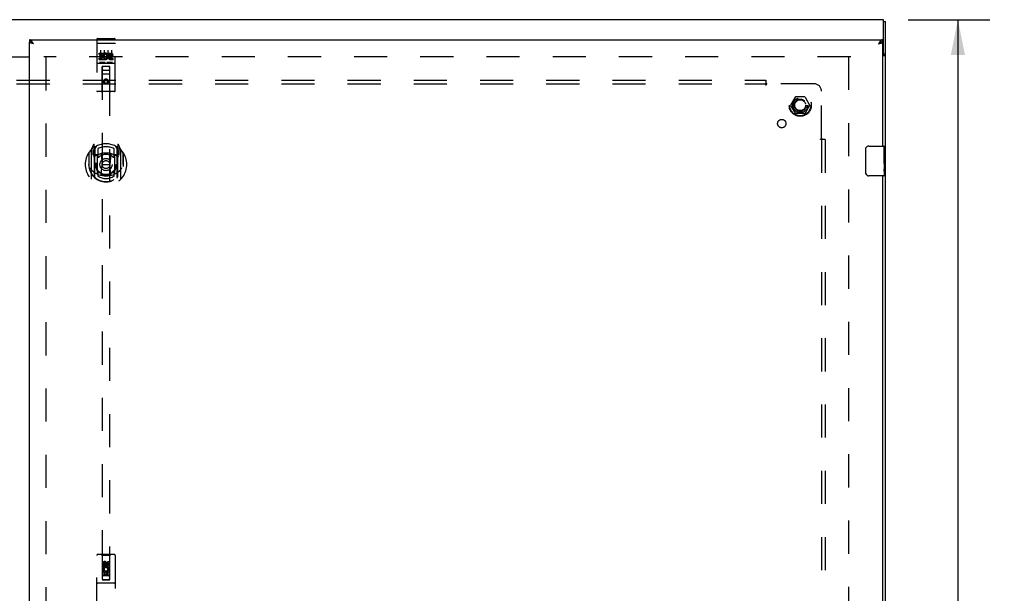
# Model space of a CAD drawing. Header units: inches. Extents: x 0 to 203, y 0 to 131.
# Tile 7 of 12: x 63 to 96, y 65 to 84. Entities that reach past the tile are written whole.
import ezdxf

# ---------------------------------------------------------------- set-up
doc = ezdxf.new("R2010")
doc.units = ezdxf.units.IN
doc.header["$LTSCALE"] = 11.137931
doc.header["$MEASUREMENT"] = 0
doc.linetypes.add('HIDDEN', pattern=[0.2, 0.1, -0.1])
doc.layers.get('0').update_dxf_attribs({"linetype": 'CONTINUOUS'})
for name, color, linetype in [('DEFAULT_2', 8, 'HIDDEN'), ('DIMENSIONS', 7, 'CONTINUOUS'), ('DOOR_ASSEMBLY_RIGHT', 7, 'CONTINUOUS'), ('SUBPANEL', 7, 'CONTINUOUS')]:
    doc.layers.add(name, color=color, linetype=linetype)
doc.styles.get("Standard").update_dxf_attribs({"font": 'arial.ttf'})
doc.dimstyles.new('DIMSTYLE_1', dxfattribs={"dimtxt": 0.893417, "dimasz": 1.191223, "dimexe": 0.09, "dimexo": 0.07, "dimgap": 0.0375, "dimtad": 0, "dimtih": 1, "dimtoh": 1, "dimzin": 4, "dimdsep": 46, "dimtxsty": 'Standard', "dimblk": '_FILLED', "dimblk1": '_FILLED', "dimblk2": '_FILLED', "dimcen": 0.09, "dimazin": 1, "dimtfac": 1, "dimtdec": 3, "dimtofl": 0, "dimtmove": 0, "dimatfit": 3, "dimldrblk": '_FILLED', "dimfxl": 0, "dimtolj": 1, "dimtzin": 4, "dimarcsym": 0})

# ---------------------------------------------------------------- blocks, each defined once
blk = doc.blocks.new('_FILLED')
at = {"color": 0, "linetype": 'ByBlock'}
blk.add_solid([(0, 0), (-1, 0.2), (-1, -0.2)], dxfattribs=at)
blk = doc.blocks.new('*D3')
at = {"layer": 'DIMENSIONS', "color": 2, "linetype": 'Continuous'}
for p, q in [((92.997, 84.045), (95.742, 84.045)), ((94.67, 84.045), (94.67, 63.938)), ((94.67, 42.045), (94.67, 62.152)), ((92.997, 42.045), (95.742, 42.045))]:
    blk.add_line(p, q, dxfattribs=at)
at = {"layer": 'DIMENSIONS', "color": 2, "linetype": 'Continuous', "xscale": 1.1912225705, "yscale": 1.1912225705, "zscale": 1.1912225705}
for p, rotation in [((94.67, 84.045), 90), ((94.67, 42.045), 270)]:
    blk.add_blockref('_FILLED', p, dxfattribs=dict(at, rotation=rotation))
at = {"layer": 'DIMENSIONS', "color": 2, "linetype": 'Continuous', "insert": (94.67, 63.492), "char_height": 0.8934, "width": 3.12198, "attachment_point": 2, "line_spacing_factor": 0.9}
blk.add_mtext('42.00', dxfattribs=at)

msp = doc.modelspace()

# ---------------------------------------------------------------- linework, layer by layer
at = {"color": 3, "linetype": 'Continuous'}
for p, q in [((92.164, 84.045), (32.314, 84.045)), ((92.164, 82.93), (92.164, 84.045)), ((92.239, 42.108), (92.239, 83.982)), ((92.134, 82.843), (92.195, 82.843)), ((61.043, 82.795), (63.434, 82.795)), ((63.434, 82.78), (61.043, 82.78))]:
    msp.add_line(p, q, dxfattribs=at)
at = {"color": 7, "linetype": 'Continuous'}
for p, q in [((92.164, 83.982), (92.239, 83.982)), ((92.164, 82.93), (92.164, 82.873)), ((92.164, 82.873), (92.239, 82.873))]:
    msp.add_line(p, q, dxfattribs=at)
msp.add_lwpolyline([(92.143, 82.843), (92.143, 82.844), (92.143, 82.846), (92.143, 82.847), (92.143, 82.848), (92.143, 82.85), (92.144, 82.851), (92.144, 82.852), (92.145, 82.853), (92.146, 82.854), (92.147, 82.856), (92.148, 82.857), (92.149, 82.858), (92.151, 82.859), (92.152, 82.86), (92.153, 82.861), (92.155, 82.862), (92.156, 82.863), (92.158, 82.864), (92.159, 82.865), (92.16, 82.866), (92.161, 82.867), (92.162, 82.869), (92.163, 82.87), (92.163, 82.871), (92.164, 82.872), (92.164, 82.873)], dxfattribs=at)
at = {"color": 3, "linetype": 'Continuous'}
for points in [[(92.195, 82.843), (92.197, 82.844), (92.198, 82.845), (92.2, 82.847), (92.202, 82.848), (92.205, 82.849), (92.207, 82.85), (92.209, 82.851), (92.212, 82.852), (92.217, 82.854)], [(92.217, 82.854), (92.22, 82.855), (92.222, 82.857), (92.224, 82.858), (92.226, 82.859), (92.228, 82.86), (92.23, 82.861), (92.232, 82.862), (92.233, 82.863), (92.235, 82.864), (92.236, 82.866), (92.237, 82.867), (92.237, 82.868), (92.238, 82.869), (92.238, 82.87), (92.239, 82.872), (92.239, 82.873)]]:
    msp.add_lwpolyline(points, dxfattribs=at)
msp.add_arc((92.104, 82.93), 0.06, 300.564, 360, dxfattribs=at)
at = {"layer": 'DEFAULT_2', "color": 8, "linetype": 'HIDDEN'}
for p, q in [((91.064, 82.795), (63.914, 82.795)), ((63.989, 82.78), (63.989, 43.31)), ((90.989, 82.795), (90.989, 43.295)), ((89.046, 81.175), (89.201, 81.443)), ((89.201, 80.898), (89.046, 81.165)), ((89.518, 81.448), (89.209, 81.448)), ((89.527, 81.443), (89.681, 81.175)), ((89.681, 81.165), (89.527, 80.898)), ((89.518, 80.893), (89.209, 80.893))]:
    msp.add_line(p, q, dxfattribs=at)
for radius in [0.372, 0.356, 0.204, 0.183]:
    msp.add_circle((89.364, 81.17), radius, dxfattribs=at)
for centre, start, end in [((89.055, 81.17), 150.0117, 209.9873), ((89.209, 81.438), 90.0113, 149.988), ((89.518, 81.438), 30.0108, 89.9876), ((89.672, 81.17), 330.0117, 29.9873), ((89.209, 80.903), 210.0108, 269.9876), ((89.518, 80.903), 270.0113, 329.988)]:
    msp.add_arc(centre, 0.01, start, end, dxfattribs=at)
at = {"layer": 'DOOR_ASSEMBLY_RIGHT', "color": 7, "linetype": 'Continuous'}
for p, q in [((63.434, 83.37), (63.434, 83.295)), ((63.545, 83.252), (63.54, 83.255)), ((63.55, 83.248), (63.545, 83.252)), ((63.555, 83.245), (63.55, 83.248)), ((63.562, 83.24), (63.555, 83.245)), ((63.563, 83.239), (63.559, 83.242)), ((63.569, 83.235), (63.562, 83.24)), ((63.569, 83.235), (63.563, 83.239)), ((92.011, 83.243), (91.999, 83.235)), ((91.999, 83.235), (92.007, 83.24)), ((92.007, 83.24), (92.011, 83.243)), ((92.016, 83.247), (92.011, 83.243)), ((92.011, 83.243), (92.015, 83.245)), ((92.021, 83.25), (92.016, 83.247)), ((92.134, 83.37), (92.134, 83.295)), ((91.569, 78.895), (91.569, 79.695)), ((91.669, 79.795), (92.179, 79.795)), ((92.194, 79.641), (92.184, 79.641)), ((92.184, 79.641), (92.184, 79.41)), ((92.194, 79.212), (92.194, 79.78)), ((92.194, 79.473), (92.184, 79.473)), ((92.194, 79.41), (92.184, 79.41)), ((92.184, 79.364), (92.184, 79.311)), ((92.194, 79.18), (92.184, 79.18)), ((92.184, 79.18), (92.184, 79.023)), ((92.194, 79.374), (92.185, 79.374)), ((92.191, 79.243), (92.194, 79.243)), ((92.194, 79.21), (92.194, 78.957)), ((92.185, 79.012), (92.194, 79.012)), ((92.194, 78.954), (92.194, 78.81)), ((92.179, 78.795), (91.669, 78.795))]:
    msp.add_line(p, q, dxfattribs=at)
at = {"layer": 'DOOR_ASSEMBLY_RIGHT', "color": 3, "linetype": 'Continuous'}
for p, q in [((63.434, 83.37), (92.134, 83.37)), ((63.434, 42.795), (63.434, 83.295)), ((63.517, 83.25), (63.511, 83.252)), ((63.524, 83.248), (63.517, 83.25)), ((63.531, 83.246), (63.524, 83.248)), ((63.541, 83.243), (63.531, 83.246)), ((63.545, 83.272), (63.54, 83.28)), ((63.551, 83.24), (63.541, 83.243)), ((63.55, 83.265), (63.545, 83.272)), ((63.555, 83.258), (63.55, 83.265)), ((63.569, 83.235), (63.551, 83.24)), ((63.564, 83.243), (63.555, 83.258)), ((63.569, 83.235), (63.564, 83.243)), ((92.011, 83.254), (91.999, 83.235)), ((91.999, 83.235), (92.013, 83.239)), ((92.016, 83.261), (92.011, 83.254)), ((92.021, 83.269), (92.016, 83.261)), ((92.031, 83.244), (92.041, 83.247)), ((92.041, 83.247), (92.047, 83.249)), ((92.047, 83.249), (92.054, 83.251)), ((92.054, 83.251), (92.06, 83.253)), ((92.06, 83.253), (92.067, 83.255)), ((92.134, 83.295), (92.134, 79.795)), ((92.134, 78.795), (92.134, 63.545))]:
    msp.add_line(p, q, dxfattribs=at)
at = {"layer": 'DOOR_ASSEMBLY_RIGHT', "color": 8, "linetype": 'HIDDEN'}
for p, q in [((65.697, 83.383), (65.697, 81.658)), ((65.713, 83.254), (65.712, 83.254)), ((65.714, 83.254), (65.713, 83.254)), ((65.715, 83.254), (65.714, 83.254)), ((65.716, 83.254), (65.715, 83.254)), ((65.716, 83.254), (65.716, 83.254)), ((65.717, 83.254), (65.716, 83.254)), ((65.718, 83.254), (65.717, 83.254)), ((65.719, 83.254), (65.718, 83.254)), ((65.72, 83.254), (65.719, 83.254)), ((65.72, 83.254), (65.72, 83.254)), ((65.721, 83.254), (65.72, 83.254)), ((65.722, 83.254), (65.721, 83.254)), ((65.723, 83.254), (65.722, 83.254)), ((65.724, 83.254), (65.723, 83.254)), ((65.725, 83.255), (65.724, 83.254)), ((65.725, 83.255), (65.725, 83.255)), ((65.727, 83.413), (66.292, 83.413)), ((65.727, 83.255), (66.292, 83.255)), ((66.292, 83.255), (66.293, 83.255)), ((66.293, 83.255), (66.294, 83.255)), ((66.294, 83.255), (66.295, 83.254)), ((66.295, 83.254), (66.295, 83.254)), ((66.295, 83.254), (66.296, 83.254)), ((66.296, 83.254), (66.297, 83.254)), ((66.297, 83.254), (66.298, 83.254)), ((66.298, 83.254), (66.299, 83.254)), ((66.299, 83.254), (66.3, 83.254)), ((66.3, 83.254), (66.3, 83.254)), ((66.3, 83.254), (66.301, 83.254)), ((66.301, 83.254), (66.302, 83.254)), ((66.302, 83.254), (66.303, 83.254)), ((66.303, 83.254), (66.303, 83.254)), ((66.303, 83.254), (66.304, 83.254)), ((66.304, 83.254), (66.305, 83.254)), ((66.322, 81.658), (66.322, 83.383)), ((65.777, 82.877), (65.777, 82.92)), ((65.777, 82.92), (65.933, 82.92)), ((65.777, 82.877), (65.891, 82.877)), ((65.799, 82.792), (65.799, 82.835)), ((65.799, 82.835), (65.891, 82.835)), ((65.822, 83.021), (65.822, 82.715)), ((65.891, 82.835), (65.891, 82.877)), ((65.933, 82.742), (65.933, 82.92)), ((65.958, 82.872), (65.941, 82.911)), ((65.947, 83.021), (65.947, 82.715)), ((66.072, 83.021), (66.072, 82.715)), ((66.09, 82.877), (66.09, 82.92)), ((66.09, 82.92), (66.182, 82.92)), ((66.09, 82.877), (66.182, 82.877)), ((66.154, 82.833), (66.182, 82.833)), ((66.197, 83.021), (66.197, 82.715)), ((65.727, 82.585), (66.292, 82.585)), ((65.777, 82.707), (65.777, 82.749)), ((65.777, 82.749), (65.891, 82.749)), ((65.777, 82.707), (65.933, 82.707)), ((65.97, 82.601), (65.798, 82.601)), ((65.799, 82.792), (65.891, 82.792)), ((65.891, 82.749), (65.891, 82.792)), ((65.933, 82.742), (65.946, 82.761)), ((65.933, 82.707), (65.933, 82.719)), ((65.937, 82.717), (65.933, 82.719)), ((66.22, 82.601), (66.048, 82.601)), ((66.15, 82.792), (66.196, 82.792)), ((66.154, 82.749), (66.246, 82.749)), ((66.154, 82.707), (66.246, 82.707)), ((66.246, 82.707), (66.246, 82.749)), ((65.879, 81.658), (65.883, 82.468)), ((66.137, 82.218), (65.882, 82.218)), ((65.884, 82.468), (65.883, 82.468)), ((65.884, 82.468), (65.884, 65.214)), ((66.134, 82.468), (65.884, 82.468)), ((65.924, 82.343), (66.094, 82.343)), ((66.134, 65.214), (66.134, 82.468)), ((66.136, 82.468), (66.134, 82.468)), ((66.139, 81.658), (66.136, 82.468)), ((66.009, 82.039), (65.947, 82.003)), ((65.947, 82.003), (65.947, 81.931)), ((65.947, 82.003), (65.957, 81.998)), ((65.947, 81.931), (65.957, 81.937)), ((65.947, 81.931), (66.009, 81.895)), ((66.009, 82.028), (65.957, 81.998)), ((65.957, 81.998), (65.957, 81.937)), ((65.957, 81.937), (66.009, 81.907)), ((66.009, 82.039), (66.009, 82.028)), ((66.072, 82.003), (66.009, 82.039)), ((66.062, 81.998), (66.009, 82.028)), ((66.009, 81.907), (66.062, 81.937)), ((66.009, 81.895), (66.072, 81.931)), ((66.009, 81.895), (66.009, 81.907)), ((66.072, 82.003), (66.062, 81.998)), ((66.062, 81.937), (66.062, 81.998)), ((66.072, 81.931), (66.062, 81.937)), ((66.072, 81.931), (66.072, 82.003)), ((66.292, 81.628), (65.727, 81.628)), ((65.584, 79.844), (65.513, 79.669)), ((65.627, 79.761), (65.612, 79.841)), ((66.406, 79.841), (66.392, 79.761)), ((66.505, 79.669), (66.435, 79.844)), ((65.427, 79.563), (65.427, 79.175)), ((65.434, 79.565), (65.434, 79.108)), ((65.509, 79.658), (65.509, 78.691)), ((65.567, 79.654), (65.567, 79.504)), ((65.627, 79.654), (65.567, 79.654)), ((65.567, 79.504), (65.627, 79.504)), ((65.575, 79.626), (65.604, 79.58)), ((65.634, 79.634), (65.579, 79.634)), ((65.606, 79.745), (65.605, 79.744)), ((65.605, 79.744), (65.605, 79.744)), ((65.605, 79.744), (65.605, 79.744)), ((65.627, 78.745), (65.627, 79.761)), ((65.634, 79.694), (65.704, 79.803)), ((65.634, 78.749), (65.634, 79.753)), ((65.637, 79.728), (65.637, 79.52)), ((65.727, 79.502), (65.654, 79.502)), ((65.657, 79.5), (65.722, 79.5)), ((65.734, 79.706), (65.734, 79.453)), ((65.846, 79.519), (65.877, 79.175)), ((66.172, 79.519), (66.142, 79.175)), ((66.284, 79.453), (66.284, 79.706)), ((66.364, 79.502), (66.292, 79.502)), ((66.296, 79.5), (66.362, 79.5)), ((66.314, 79.803), (66.384, 79.694)), ((66.382, 79.52), (66.382, 79.728)), ((66.384, 78.749), (66.384, 79.753)), ((66.439, 79.634), (66.384, 79.634)), ((66.392, 79.761), (66.392, 78.745)), ((66.452, 79.654), (66.392, 79.654)), ((66.392, 79.504), (66.452, 79.504)), ((66.413, 79.744), (66.409, 79.747)), ((66.414, 79.58), (66.443, 79.626)), ((66.452, 79.504), (66.452, 79.654)), ((66.509, 78.691), (66.509, 79.658)), ((66.584, 79.565), (66.584, 79.108)), ((66.592, 79.175), (66.592, 79.563)), ((65.427, 79.175), (65.442, 79.175)), ((65.727, 78.861), (65.727, 79.493)), ((65.846, 78.835), (65.877, 79.175)), ((65.877, 79.175), (66.142, 79.175)), ((66.172, 78.835), (66.142, 79.175)), ((66.292, 79.493), (66.292, 78.861)), ((66.592, 79.175), (66.577, 79.175)), ((65.434, 79.108), (65.434, 79.105)), ((65.734, 78.892), (65.734, 78.789)), ((66.284, 78.789), (66.284, 78.892)), ((66.584, 79.108), (66.584, 79.105)), ((65.697, 64.17), (65.697, 66.028)), ((66.292, 66.058), (65.727, 66.058)), ((65.879, 66.028), (65.849, 66.058)), ((66.139, 66.028), (65.879, 66.028)), ((65.879, 66.028), (65.883, 65.218)), ((66.136, 65.218), (66.139, 66.028)), ((66.139, 66.028), (66.169, 66.058)), ((66.322, 66.028), (66.322, 64.17)), ((65.902, 65.668), (65.902, 65.76)), ((65.945, 65.668), (65.902, 65.668)), ((65.945, 65.76), (65.945, 65.668)), ((66.009, 65.789), (65.947, 65.753)), ((65.947, 65.753), (65.947, 65.681)), ((65.947, 65.753), (65.957, 65.748)), ((65.947, 65.681), (65.957, 65.687)), ((65.947, 65.681), (66.009, 65.645)), ((66.009, 65.778), (65.957, 65.748)), ((65.957, 65.748), (65.957, 65.687)), ((65.957, 65.687), (66.009, 65.657)), ((65.989, 65.732), (65.989, 65.76)), ((66.009, 65.789), (66.009, 65.778)), ((66.072, 65.753), (66.009, 65.789)), ((66.062, 65.748), (66.009, 65.778)), ((66.009, 65.657), (66.062, 65.687)), ((66.009, 65.645), (66.072, 65.681)), ((66.009, 65.645), (66.009, 65.657)), ((66.03, 65.774), (66.03, 65.728)), ((66.072, 65.753), (66.062, 65.748)), ((66.062, 65.687), (66.062, 65.748)), ((66.072, 65.681), (66.062, 65.687)), ((66.072, 65.681), (66.072, 65.753)), ((66.073, 65.824), (66.116, 65.824)), ((66.073, 65.732), (66.073, 65.824)), ((66.116, 65.824), (66.116, 65.732)), ((66.137, 65.468), (65.882, 65.468)), ((65.902, 65.512), (66.08, 65.512)), ((65.902, 65.355), (65.902, 65.512)), ((65.945, 65.355), (65.902, 65.355)), ((65.951, 65.536), (65.911, 65.519)), ((66.094, 65.343), (65.924, 65.343)), ((65.987, 65.469), (65.945, 65.469)), ((65.945, 65.469), (65.945, 65.355)), ((65.987, 65.377), (65.987, 65.469)), ((66.03, 65.377), (65.987, 65.377)), ((66.073, 65.469), (66.03, 65.469)), ((66.03, 65.469), (66.03, 65.377)), ((66.08, 65.512), (66.062, 65.525)), ((66.073, 65.355), (66.073, 65.469)), ((66.116, 65.355), (66.073, 65.355)), ((66.105, 65.515), (66.103, 65.512)), ((66.103, 65.512), (66.116, 65.512)), ((66.116, 65.512), (66.116, 65.355)), ((66.292, 65.093), (65.727, 65.093)), ((65.883, 65.218), (66.136, 65.218)), ((65.884, 65.22), (66.134, 65.22)), ((65.884, 65.214), (66.134, 65.214))]:
    msp.add_line(p, q, dxfattribs=at)
at = {"layer": 'DOOR_ASSEMBLY_RIGHT', "color": 3, "linetype": 'Continuous'}
for points in [[(63.531, 83.294), (63.528, 83.297), (63.526, 83.3), (63.523, 83.304), (63.521, 83.307), (63.518, 83.31), (63.516, 83.313), (63.514, 83.316), (63.511, 83.319), (63.509, 83.322), (63.506, 83.325), (63.504, 83.328), (63.502, 83.33), (63.499, 83.333), (63.497, 83.336), (63.494, 83.338), (63.492, 83.341), (63.49, 83.343), (63.487, 83.345), (63.485, 83.347), (63.482, 83.349), (63.48, 83.351), (63.478, 83.353), (63.475, 83.355), (63.473, 83.357), (63.47, 83.358), (63.468, 83.36), (63.465, 83.361), (63.463, 83.362), (63.461, 83.364), (63.458, 83.365), (63.456, 83.366), (63.453, 83.367), (63.451, 83.367), (63.449, 83.368), (63.446, 83.369), (63.444, 83.369), (63.441, 83.37), (63.439, 83.37), (63.437, 83.37), (63.434, 83.37)], [(63.511, 83.252), (63.505, 83.254), (63.502, 83.255), (63.499, 83.256), (63.496, 83.257), (63.493, 83.258), (63.49, 83.259), (63.487, 83.26), (63.484, 83.261), (63.481, 83.262), (63.479, 83.263), (63.476, 83.264), (63.474, 83.265), (63.471, 83.266), (63.469, 83.267), (63.466, 83.268), (63.464, 83.269), (63.462, 83.27), (63.46, 83.271), (63.458, 83.272), (63.456, 83.273), (63.454, 83.274), (63.452, 83.275), (63.45, 83.276), (63.449, 83.277), (63.447, 83.278), (63.446, 83.279), (63.444, 83.28), (63.443, 83.281), (63.442, 83.282), (63.441, 83.283), (63.44, 83.284), (63.439, 83.285), (63.438, 83.286), (63.437, 83.287), (63.436, 83.288), (63.436, 83.289), (63.435, 83.29), (63.435, 83.291), (63.435, 83.292), (63.434, 83.293), (63.434, 83.294), (63.434, 83.295)], [(63.54, 83.28), (63.538, 83.283), (63.535, 83.287), (63.533, 83.29), (63.531, 83.294)], [(92.013, 83.239), (92.017, 83.24), (92.031, 83.244)], [(92.04, 83.297), (92.038, 83.294), (92.035, 83.29), (92.033, 83.287), (92.03, 83.283), (92.028, 83.28), (92.026, 83.276), (92.021, 83.269)], [(92.134, 83.37), (92.132, 83.37), (92.129, 83.37), (92.127, 83.37), (92.124, 83.369), (92.122, 83.369), (92.12, 83.368), (92.117, 83.367), (92.115, 83.367), (92.112, 83.366), (92.11, 83.365), (92.108, 83.364), (92.105, 83.362), (92.103, 83.361), (92.1, 83.36), (92.098, 83.358), (92.096, 83.357), (92.093, 83.355), (92.091, 83.353), (92.088, 83.351), (92.086, 83.349), (92.083, 83.347), (92.081, 83.345), (92.079, 83.343), (92.076, 83.341), (92.074, 83.338), (92.071, 83.336), (92.069, 83.333), (92.067, 83.33), (92.064, 83.328), (92.062, 83.325), (92.059, 83.322), (92.057, 83.319), (92.055, 83.316), (92.052, 83.313), (92.05, 83.31), (92.047, 83.307), (92.045, 83.304), (92.043, 83.3), (92.04, 83.297)], [(92.067, 83.255), (92.07, 83.256), (92.073, 83.257), (92.076, 83.258), (92.078, 83.259), (92.081, 83.26), (92.084, 83.261), (92.087, 83.262), (92.089, 83.263), (92.092, 83.264), (92.095, 83.265), (92.097, 83.266), (92.099, 83.267), (92.102, 83.268), (92.104, 83.269), (92.106, 83.27), (92.108, 83.271), (92.11, 83.272), (92.112, 83.273), (92.114, 83.274), (92.116, 83.275), (92.118, 83.276), (92.119, 83.277), (92.121, 83.278), (92.122, 83.279), (92.124, 83.28), (92.125, 83.281), (92.126, 83.282), (92.128, 83.283), (92.129, 83.284), (92.13, 83.285), (92.13, 83.286), (92.131, 83.287), (92.132, 83.288), (92.132, 83.289), (92.133, 83.29), (92.133, 83.291), (92.134, 83.292), (92.134, 83.293), (92.134, 83.294), (92.134, 83.295)]]:
    msp.add_lwpolyline(points, dxfattribs=at)
at = {"layer": 'DOOR_ASSEMBLY_RIGHT', "color": 7, "linetype": 'Continuous'}
for points in [[(63.511, 83.272), (63.509, 83.274), (63.506, 83.275), (63.504, 83.276), (63.502, 83.277), (63.499, 83.279), (63.497, 83.28), (63.494, 83.281), (63.492, 83.282), (63.49, 83.283), (63.487, 83.284), (63.485, 83.285), (63.482, 83.286), (63.48, 83.287), (63.478, 83.288), (63.475, 83.288), (63.473, 83.289), (63.47, 83.29), (63.468, 83.29), (63.465, 83.291), (63.463, 83.292), (63.461, 83.292), (63.458, 83.293), (63.456, 83.293), (63.453, 83.294), (63.451, 83.294), (63.449, 83.294), (63.446, 83.294), (63.444, 83.295), (63.441, 83.295), (63.439, 83.295), (63.437, 83.295), (63.434, 83.295)], [(63.535, 83.258), (63.533, 83.26), (63.531, 83.261), (63.528, 83.263), (63.526, 83.264), (63.523, 83.266), (63.521, 83.267), (63.518, 83.268), (63.516, 83.27), (63.514, 83.271), (63.511, 83.272)], [(63.559, 83.242), (63.555, 83.244), (63.553, 83.245), (63.551, 83.247), (63.549, 83.248), (63.547, 83.249), (63.545, 83.251), (63.543, 83.252), (63.542, 83.253), (63.54, 83.255), (63.538, 83.256), (63.536, 83.257), (63.535, 83.259), (63.534, 83.259)], [(63.54, 83.255), (63.538, 83.256), (63.535, 83.258)], [(92.015, 83.245), (92.017, 83.247), (92.019, 83.248), (92.021, 83.249), (92.023, 83.251), (92.025, 83.252), (92.027, 83.253), (92.029, 83.255), (92.03, 83.256), (92.032, 83.257), (92.034, 83.259), (92.034, 83.259)], [(92.035, 83.26), (92.033, 83.258), (92.03, 83.256), (92.028, 83.255), (92.026, 83.253), (92.021, 83.25)], [(92.059, 83.274), (92.057, 83.272), (92.055, 83.271), (92.052, 83.27), (92.05, 83.268), (92.047, 83.267), (92.045, 83.266), (92.043, 83.264), (92.04, 83.263), (92.038, 83.261), (92.035, 83.26)], [(92.134, 83.295), (92.132, 83.295), (92.129, 83.295), (92.127, 83.295), (92.124, 83.295), (92.122, 83.294), (92.12, 83.294), (92.117, 83.294), (92.115, 83.294), (92.112, 83.293), (92.11, 83.293), (92.108, 83.292), (92.105, 83.292), (92.103, 83.291), (92.1, 83.29), (92.098, 83.29), (92.096, 83.289), (92.093, 83.288), (92.091, 83.288), (92.088, 83.287), (92.086, 83.286), (92.083, 83.285), (92.081, 83.284), (92.079, 83.283), (92.076, 83.282), (92.074, 83.281), (92.071, 83.28), (92.069, 83.279), (92.067, 83.277), (92.064, 83.276), (92.062, 83.275), (92.059, 83.274)], [(91.569, 79.695), (91.569, 79.701), (91.57, 79.708), (91.571, 79.714), (91.572, 79.72), (91.574, 79.726), (91.576, 79.731)], [(92.184, 79.364), (92.185, 79.37), (92.185, 79.376), (92.185, 79.382), (92.186, 79.388), (92.187, 79.394), (92.187, 79.399)], [(92.191, 79.242), (92.188, 79.269), (92.187, 79.278), (92.186, 79.286), (92.185, 79.295), (92.185, 79.303), (92.184, 79.311)], [(92.194, 79.21), (92.194, 79.217), (92.193, 79.225), (92.192, 79.233), (92.191, 79.242)], [(91.576, 78.859), (91.574, 78.865), (91.572, 78.87), (91.571, 78.876), (91.57, 78.883), (91.569, 78.889), (91.569, 78.895)], [(92.186, 79.005), (92.185, 79.014), (92.184, 79.023)], [(92.194, 78.954), (92.194, 78.957), (92.193, 78.962), (92.193, 78.967), (92.191, 78.973), (92.19, 78.98), (92.189, 78.988), (92.187, 78.996), (92.186, 79.005)]]:
    msp.add_lwpolyline(points, dxfattribs=at)
at = {"layer": 'DOOR_ASSEMBLY_RIGHT', "color": 8, "linetype": 'HIDDEN'}
for points in [[(65.712, 83.254), (65.712, 83.254), (65.712, 83.254), (65.711, 83.253), (65.711, 83.253), (65.711, 83.253), (65.71, 83.253), (65.71, 83.253), (65.71, 83.253), (65.709, 83.253), (65.709, 83.253), (65.709, 83.253), (65.708, 83.253), (65.708, 83.253), (65.708, 83.253), (65.707, 83.253), (65.707, 83.253), (65.707, 83.253), (65.706, 83.253), (65.706, 83.252), (65.706, 83.252), (65.705, 83.252), (65.705, 83.252), (65.705, 83.252), (65.705, 83.252), (65.704, 83.252), (65.704, 83.252), (65.704, 83.252), (65.703, 83.252), (65.703, 83.252), (65.703, 83.252), (65.703, 83.252), (65.702, 83.251), (65.702, 83.251), (65.702, 83.251), (65.702, 83.251), (65.701, 83.251), (65.701, 83.251), (65.701, 83.251), (65.701, 83.251), (65.701, 83.251), (65.7, 83.251), (65.7, 83.251), (65.7, 83.251), (65.7, 83.25), (65.7, 83.25), (65.699, 83.25), (65.699, 83.25), (65.699, 83.25), (65.699, 83.25), (65.699, 83.25), (65.699, 83.25), (65.698, 83.25), (65.698, 83.25), (65.698, 83.249), (65.698, 83.249), (65.698, 83.249), (65.698, 83.249), (65.698, 83.249), (65.698, 83.249), (65.697, 83.249), (65.697, 83.249), (65.697, 83.249), (65.697, 83.249), (65.697, 83.248), (65.697, 83.248), (65.697, 83.248), (65.697, 83.248), (65.697, 83.248), (65.697, 83.248), (65.697, 83.248), (65.697, 83.248), (65.697, 83.248), (65.697, 83.248), (65.697, 83.247), (65.697, 83.247), (65.697, 83.247), (65.697, 83.247)], [(65.727, 83.255), (65.726, 83.255), (65.725, 83.255)], [(66.305, 83.254), (66.306, 83.254), (66.306, 83.254), (66.306, 83.254), (66.307, 83.253), (66.307, 83.253), (66.308, 83.253), (66.308, 83.253), (66.308, 83.253), (66.309, 83.253), (66.309, 83.253), (66.309, 83.253), (66.31, 83.253), (66.31, 83.253), (66.31, 83.253), (66.311, 83.253), (66.311, 83.253), (66.311, 83.253), (66.312, 83.253), (66.312, 83.253), (66.312, 83.252), (66.313, 83.252), (66.313, 83.252), (66.313, 83.252), (66.313, 83.252), (66.314, 83.252), (66.314, 83.252), (66.314, 83.252), (66.315, 83.252), (66.315, 83.252), (66.315, 83.252), (66.315, 83.252), (66.316, 83.252), (66.316, 83.251), (66.316, 83.251), (66.316, 83.251), (66.317, 83.251), (66.317, 83.251), (66.317, 83.251), (66.317, 83.251), (66.317, 83.251), (66.318, 83.251), (66.318, 83.251), (66.318, 83.251), (66.318, 83.251), (66.318, 83.25), (66.319, 83.25), (66.319, 83.25), (66.319, 83.25), (66.319, 83.25), (66.319, 83.25), (66.319, 83.25), (66.32, 83.25), (66.32, 83.25), (66.32, 83.25), (66.32, 83.249), (66.32, 83.249), (66.32, 83.249), (66.32, 83.249), (66.321, 83.249), (66.321, 83.249), (66.321, 83.249), (66.321, 83.249), (66.321, 83.249), (66.321, 83.249), (66.321, 83.248), (66.321, 83.248), (66.321, 83.248), (66.321, 83.248), (66.321, 83.248), (66.321, 83.248), (66.321, 83.248), (66.322, 83.248), (66.322, 83.248), (66.322, 83.248), (66.322, 83.247), (66.322, 83.247), (66.322, 83.247), (66.322, 83.247)], [(65.798, 82.601), (65.798, 82.601), (65.798, 82.601), (65.798, 82.601), (65.797, 82.601), (65.797, 82.601), (65.797, 82.601), (65.797, 82.601), (65.797, 82.601), (65.796, 82.601), (65.796, 82.601), (65.796, 82.601), (65.796, 82.601), (65.796, 82.601), (65.796, 82.601), (65.795, 82.601), (65.795, 82.601), (65.795, 82.601), (65.795, 82.601), (65.795, 82.601), (65.795, 82.601), (65.794, 82.601), (65.794, 82.601), (65.794, 82.601), (65.794, 82.601), (65.794, 82.601), (65.794, 82.601), (65.794, 82.601), (65.793, 82.601), (65.793, 82.601), (65.793, 82.601), (65.793, 82.601), (65.793, 82.601), (65.793, 82.601), (65.793, 82.601), (65.793, 82.601), (65.793, 82.601), (65.792, 82.601), (65.792, 82.601), (65.792, 82.601), (65.792, 82.601), (65.792, 82.602), (65.792, 82.602), (65.792, 82.602), (65.792, 82.602), (65.792, 82.602), (65.792, 82.602)], [(65.977, 82.602), (65.977, 82.602), (65.976, 82.602), (65.976, 82.602), (65.976, 82.602), (65.976, 82.602), (65.976, 82.601), (65.976, 82.601), (65.976, 82.601), (65.976, 82.601), (65.976, 82.601), (65.976, 82.601), (65.975, 82.601), (65.975, 82.601), (65.975, 82.601), (65.975, 82.601), (65.975, 82.601), (65.975, 82.601), (65.975, 82.601), (65.975, 82.601), (65.974, 82.601), (65.974, 82.601), (65.974, 82.601), (65.974, 82.601), (65.974, 82.601), (65.974, 82.601), (65.974, 82.601), (65.973, 82.601), (65.973, 82.601), (65.973, 82.601), (65.973, 82.601), (65.973, 82.601), (65.973, 82.601), (65.973, 82.601), (65.972, 82.601), (65.972, 82.601), (65.972, 82.601), (65.972, 82.601), (65.972, 82.601), (65.971, 82.601), (65.971, 82.601), (65.971, 82.601), (65.971, 82.601), (65.971, 82.601), (65.97, 82.601), (65.97, 82.601)], [(66.048, 82.601), (66.048, 82.601), (66.048, 82.601), (66.048, 82.601), (66.047, 82.601), (66.047, 82.601), (66.047, 82.601), (66.047, 82.601), (66.047, 82.601), (66.046, 82.601), (66.046, 82.601), (66.046, 82.601), (66.046, 82.601), (66.046, 82.601), (66.046, 82.601), (66.045, 82.601), (66.045, 82.601), (66.045, 82.601), (66.045, 82.601), (66.045, 82.601), (66.045, 82.601), (66.044, 82.601), (66.044, 82.601), (66.044, 82.601), (66.044, 82.601), (66.044, 82.601), (66.044, 82.601), (66.044, 82.601), (66.043, 82.601), (66.043, 82.601), (66.043, 82.601), (66.043, 82.601), (66.043, 82.601), (66.043, 82.601), (66.043, 82.601), (66.043, 82.601), (66.043, 82.601), (66.042, 82.601), (66.042, 82.601), (66.042, 82.601), (66.042, 82.601), (66.042, 82.602), (66.042, 82.602), (66.042, 82.602), (66.042, 82.602), (66.042, 82.602), (66.042, 82.602)], [(66.227, 82.602), (66.227, 82.602), (66.226, 82.602), (66.226, 82.602), (66.226, 82.602), (66.226, 82.602), (66.226, 82.601), (66.226, 82.601), (66.226, 82.601), (66.226, 82.601), (66.226, 82.601), (66.226, 82.601), (66.225, 82.601), (66.225, 82.601), (66.225, 82.601), (66.225, 82.601), (66.225, 82.601), (66.225, 82.601), (66.225, 82.601), (66.225, 82.601), (66.224, 82.601), (66.224, 82.601), (66.224, 82.601), (66.224, 82.601), (66.224, 82.601), (66.224, 82.601), (66.224, 82.601), (66.223, 82.601), (66.223, 82.601), (66.223, 82.601), (66.223, 82.601), (66.223, 82.601), (66.223, 82.601), (66.223, 82.601), (66.222, 82.601), (66.222, 82.601), (66.222, 82.601), (66.222, 82.601), (66.222, 82.601), (66.221, 82.601), (66.221, 82.601), (66.221, 82.601), (66.221, 82.601), (66.221, 82.601), (66.22, 82.601), (66.22, 82.601)], [(65.477, 79.061), (65.48, 79.056), (65.483, 79.051), (65.486, 79.046), (65.489, 79.041), (65.491, 79.037), (65.494, 79.033), (65.497, 79.029), (65.499, 79.025), (65.502, 79.021), (65.504, 79.017), (65.507, 79.014), (65.509, 79.011), (65.512, 79.007), (65.514, 79.004), (65.516, 79.001), (65.518, 78.999), (65.521, 78.996), (65.523, 78.993), (65.525, 78.991), (65.527, 78.988), (65.529, 78.986), (65.531, 78.983), (65.533, 78.981), (65.535, 78.979), (65.537, 78.977), (65.538, 78.975), (65.54, 78.973), (65.542, 78.972), (65.544, 78.97), (65.545, 78.968), (65.547, 78.967), (65.549, 78.965), (65.55, 78.964), (65.552, 78.962), (65.553, 78.961), (65.555, 78.96)], [(66.463, 78.96), (66.465, 78.961), (66.466, 78.962), (66.468, 78.964), (66.47, 78.965), (66.471, 78.967), (66.473, 78.968), (66.475, 78.97), (66.476, 78.972), (66.478, 78.973), (66.48, 78.975), (66.482, 78.977), (66.484, 78.979), (66.485, 78.981), (66.487, 78.983), (66.489, 78.986), (66.491, 78.988), (66.493, 78.991), (66.496, 78.993), (66.498, 78.996), (66.5, 78.998), (66.502, 79.001), (66.504, 79.004), (66.507, 79.007), (66.509, 79.011), (66.511, 79.014), (66.514, 79.017), (66.516, 79.021), (66.519, 79.025), (66.521, 79.029), (66.524, 79.033), (66.527, 79.037), (66.53, 79.041), (66.533, 79.046), (66.535, 79.051), (66.538, 79.056), (66.542, 79.061)], [(66.197, 78.818), (66.192, 78.816), (66.186, 78.815), (66.181, 78.813), (66.175, 78.812), (66.17, 78.811), (66.165, 78.809), (66.159, 78.808), (66.154, 78.807), (66.148, 78.806), (66.143, 78.805), (66.137, 78.804), (66.132, 78.803), (66.126, 78.802), (66.121, 78.801), (66.115, 78.8), (66.11, 78.799), (66.104, 78.798), (66.098, 78.798), (66.093, 78.797), (66.087, 78.796), (66.082, 78.796), (66.076, 78.795), (66.071, 78.795), (66.065, 78.794), (66.059, 78.794), (66.054, 78.793), (66.048, 78.793), (66.043, 78.793), (66.037, 78.793), (66.031, 78.792), (66.026, 78.792), (66.02, 78.792), (66.015, 78.792), (66.009, 78.792), (66.004, 78.792), (65.998, 78.792), (65.992, 78.792), (65.987, 78.792), (65.981, 78.793), (65.976, 78.793), (65.97, 78.793), (65.964, 78.793), (65.959, 78.794), (65.953, 78.794), (65.948, 78.795), (65.942, 78.795), (65.936, 78.796), (65.931, 78.796), (65.925, 78.797), (65.92, 78.798), (65.914, 78.798), (65.909, 78.799), (65.903, 78.8), (65.898, 78.801), (65.892, 78.802), (65.887, 78.803), (65.881, 78.804), (65.876, 78.805), (65.87, 78.806), (65.865, 78.807), (65.859, 78.808), (65.854, 78.809), (65.848, 78.811), (65.843, 78.812), (65.837, 78.813), (65.832, 78.815), (65.827, 78.816), (65.821, 78.818)]]:
    msp.add_lwpolyline(points, dxfattribs=at)
for centre, radius in [((66.009, 81.968), 0.085), ((66.009, 81.968), 0.0845), ((66.009, 79.173), 0.35), ((66.009, 79.173), 0.335), ((66.009, 79.173), 0.205), ((66.009, 79.173), 0.133), ((66.009, 65.718), 0.085), ((66.009, 65.718), 0.0845)]:
    msp.add_circle(centre, radius, dxfattribs=at)
for centre, radius, start, end in [((65.727, 83.383), 0.03, 90, 180), ((66.292, 83.383), 0.03, 0, 90), ((65.983, 82.813), 0.107, 244.2636, 113.4027), ((65.983, 82.813), 0.0639, 234.8895, 113.4026), ((66.154, 82.77), 0.0635, 90, 270), ((66.182, 82.855), 0.0644, 282.2995, 90.0775), ((66.182, 82.855), 0.0219, 269.9011, 90), ((65.727, 82.555), 0.03, 90, 180), ((66.154, 82.771), 0.0219, 100.307, 270), ((66.292, 82.555), 0.03, 0, 90), ((65.924, 82.428), 0.04, 90, 180), ((65.924, 82.383), 0.04, 180, 270), ((66.094, 82.428), 0.04, 0, 90), ((66.094, 82.383), 0.04, 270, 360), ((65.727, 81.658), 0.03, 180, 270), ((65.849, 81.658), 0.03, 270, 360), ((66.169, 81.658), 0.03, 180, 270), ((66.292, 81.658), 0.03, 270, 360), ((66.009, 79.173), 0.7, 35.2961, 144.7039), ((65.598, 79.839), 0.015, 10, 158.1959), ((66.421, 79.839), 0.015, 21.8041, 170), ((66.009, 79.175), 0.7, 125.5126, 54.4874), ((65.454, 79.565), 0.02, 144.7039, 180), ((65.524, 79.658), 0.015, 135.0748, 180), ((65.579, 79.629), 0.005, 90, 212.6792), ((66.009, 78.862), 0.7, 53.2319, 126.7681), ((65.614, 79.728), 0.02, 0, 125.5126), ((65.446, 79.478), 0.188, 0, 32.6792), ((65.617, 79.728), 0.02, 0, 125.2543), ((65.654, 79.753), 0.02, 121.4688, 179.9992), ((65.654, 79.522), 0.02, 180, 270), ((65.657, 79.52), 0.02, 180, 270), ((65.722, 79.52), 0.02, 270, 293.464), ((65.742, 79.493), 0.015, 112.9863, 180), ((66.009, 78.86), 0.7, 66.536, 113.464), ((66.009, 79.173), 0.6, 62.7204, 117.2796), ((66.009, 79.173), 0.343, 48.8739, 131.1261), ((65.826, 79.517), 0.02, 5.0796, 105.6131), ((66.192, 79.517), 0.02, 74.3869, 174.9204), ((66.277, 79.493), 0.015, 0, 67.0137), ((66.296, 79.52), 0.02, 246.536, 270), ((66.362, 79.52), 0.02, 270, 360), ((66.364, 79.522), 0.02, 270, 360), ((66.364, 79.753), 0.02, 0, 58.5295), ((66.402, 79.728), 0.02, 54.7457, 180), ((66.404, 79.728), 0.02, 54.4874, 180), ((66.572, 79.478), 0.188, 147.3208, 180), ((66.439, 79.629), 0.005, 327.3208, 90), ((66.494, 79.658), 0.015, 0, 44.9252), ((66.564, 79.565), 0.02, 0, 35.2961), ((66.009, 79.177), 0.583, 180.2464, 359.7536), ((65.764, 79.453), 0.03, 180, 311.1261), ((66.254, 79.453), 0.03, 228.8739, 360), ((65.454, 79.108), 0.02, 180, 187.6622), ((66.009, 79.183), 0.58, 187.6622, 352.3378), ((66.009, 79.492), 0.7, 229.529, 310.471), ((65.742, 78.861), 0.015, 180, 247.0137), ((65.764, 78.892), 0.03, 48.8739, 180), ((66.009, 79.173), 0.343, 228.8739, 311.1261), ((66.254, 78.892), 0.03, 0, 131.1261), ((66.277, 78.861), 0.015, 292.9863, 360), ((66.564, 79.108), 0.02, 352.3378, 360), ((65.524, 78.691), 0.015, 180, 224.9252), ((65.642, 78.745), 0.015, 180, 229.6413), ((65.654, 78.749), 0.02, 180, 230.6594), ((66.009, 79.183), 0.48, 235.0461, 304.9539), ((65.827, 78.837), 0.02, 254.4248, 354.9204), ((66.192, 78.837), 0.02, 185.0796, 285.5752), ((66.364, 78.749), 0.02, 309.3378, 359.9984), ((66.377, 78.745), 0.015, 310.3587, 360), ((66.494, 78.691), 0.015, 315.0748, 360), ((65.727, 66.028), 0.03, 90, 180), ((66.292, 66.028), 0.03, 0, 90), ((65.967, 65.76), 0.0644, 12.2995, 180.0775), ((66.009, 65.561), 0.107, 334.2636, 203.4027), ((65.967, 65.76), 0.0219, 359.9011, 180), ((66.009, 65.561), 0.0639, 324.8895, 203.4026), ((66.052, 65.732), 0.0635, 180, 360), ((66.051, 65.732), 0.0219, 190.307, 360), ((65.924, 65.303), 0.04, 90, 180), ((65.924, 65.258), 0.04, 180, 270), ((66.094, 65.303), 0.04, 0, 90), ((66.094, 65.258), 0.04, 270, 360), ((65.727, 65.123), 0.03, 180, 270), ((66.292, 65.123), 0.03, 270, 360)]:
    msp.add_arc(centre, radius, start, end, dxfattribs=at)
at = {"layer": 'DOOR_ASSEMBLY_RIGHT', "color": 7, "linetype": 'Continuous'}
for centre, radius, start, end in [((91.669, 79.695), 0.1, 90, 158.8001), ((92.179, 79.78), 0.015, 0, 90), ((91.669, 78.895), 0.1, 201.1999, 270), ((92.179, 78.81), 0.015, 270, 360)]:
    msp.add_arc(centre, radius, start, end, dxfattribs=at)
msp.add_ellipse((91.994, 79.377), major_axis=(0.2, 0), ratio=0.432808, start_param=0, end_param=0.261817, dxfattribs=at)
at = {"layer": 'SUBPANEL', "color": 8, "linetype": 'HIDDEN'}
for p, q in [((36.27, 82.014), (88.207, 82.014)), ((36.27, 81.889), (88.207, 81.889)), ((88.207, 82.014), (88.207, 81.927)), ((88.207, 81.927), (88.207, 81.848)), ((89.832, 81.889), (88.243, 81.889)), ((90.082, 80.049), (90.082, 81.639)), ((90.121, 80.014), (90.042, 80.014)), ((90.082, 80.014), (90.082, 46.076)), ((90.101, 80.031), (90.095, 80.037)), ((90.207, 80.014), (90.121, 80.014)), ((90.207, 80.014), (90.207, 46.076))]:
    msp.add_line(p, q, dxfattribs=at)
for points in [[(88.207, 81.927), (88.209, 81.925), (88.211, 81.923), (88.212, 81.921), (88.214, 81.919), (88.215, 81.917), (88.217, 81.915), (88.218, 81.914), (88.22, 81.912), (88.221, 81.911), (88.223, 81.909), (88.224, 81.907)], [(88.207, 81.848), (88.209, 81.849), (88.211, 81.849), (88.212, 81.85), (88.214, 81.851), (88.216, 81.852), (88.217, 81.853), (88.219, 81.855), (88.22, 81.856), (88.222, 81.858), (88.223, 81.86), (88.224, 81.861), (88.226, 81.863), (88.227, 81.865), (88.228, 81.867), (88.23, 81.869), (88.233, 81.874)], [(88.224, 81.907), (88.231, 81.901), (88.233, 81.899), (88.235, 81.897), (88.236, 81.895), (88.238, 81.894), (88.24, 81.892), (88.241, 81.89), (88.243, 81.889)], [(88.233, 81.874), (88.234, 81.876), (88.235, 81.879), (88.237, 81.881), (88.238, 81.883), (88.24, 81.885), (88.241, 81.887), (88.243, 81.889)], [(90.042, 80.014), (90.042, 80.016), (90.043, 80.017), (90.044, 80.019), (90.045, 80.02), (90.046, 80.022), (90.047, 80.024), (90.048, 80.025), (90.05, 80.027), (90.051, 80.028), (90.053, 80.029), (90.055, 80.031), (90.057, 80.032), (90.059, 80.034), (90.061, 80.035), (90.063, 80.036)], [(90.063, 80.036), (90.068, 80.039), (90.07, 80.04), (90.072, 80.042), (90.075, 80.043), (90.077, 80.045), (90.079, 80.046), (90.081, 80.048), (90.082, 80.049)], [(90.095, 80.037), (90.093, 80.039), (90.091, 80.041), (90.089, 80.043), (90.087, 80.045), (90.085, 80.046), (90.084, 80.048), (90.082, 80.049)], [(90.121, 80.014), (90.119, 80.015), (90.117, 80.017), (90.115, 80.019), (90.113, 80.02), (90.111, 80.022), (90.109, 80.023), (90.107, 80.025), (90.106, 80.026), (90.104, 80.028), (90.103, 80.029), (90.101, 80.031)]]:
    msp.add_lwpolyline(points, dxfattribs=at)
for centre, radius in [((89.364, 81.17), 0.25), ((88.745, 80.551), 0.141)]:
    msp.add_circle(centre, radius, dxfattribs=at)
msp.add_arc((89.832, 81.639), 0.25, 0, 90, dxfattribs=at)

# ---------------------------------------------------------------- dimensions: what is measured, and where the dimension line sits
at = {"layer": 'DIMENSIONS', "color": 2, "linetype": 'Continuous'}
dim = msp.add_linear_dim(base=(94.67, 42.045), p1=(92.927, 84.045), p2=(92.927, 42.045), angle=270, dimstyle='DIMSTYLE_1', dxfattribs=at)
dim.commit()
dim.dimension.update_dxf_attribs({"geometry": '*D3', "text_midpoint": (94.646, 63.04), "dimtype": 160})

doc.saveas('drawing.dxf')
